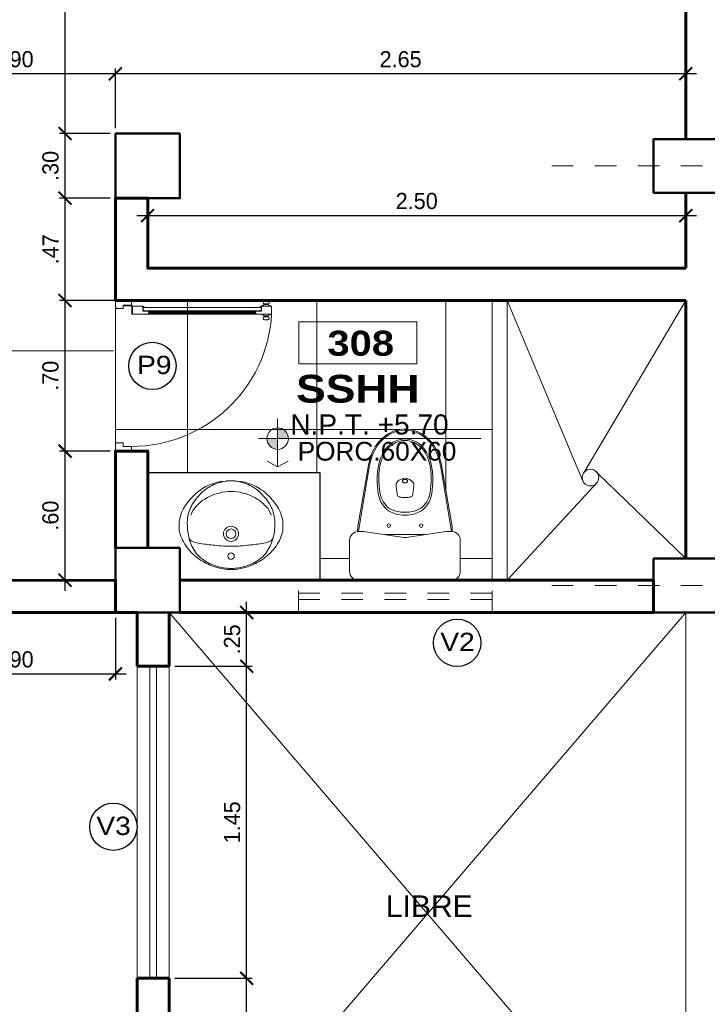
# Model space of a CAD drawing. Header units: metres. Extents: x -13 to 533, y -25 to 219.
# Tile 54 of 99: x 49.79 to 52.99, y 10.73 to 15.3. Entities that reach past the tile are written whole.
import ezdxf
from ezdxf.enums import TextEntityAlignment as Align

# ---------------------------------------------------------------- set-up
doc = ezdxf.new("R2010")
doc.units = ezdxf.units.M
for name, pattern in [('ACAD_ISO03W100', [30, 12, -18]), ('DASHDOT', [1, 0.5, -0.25, 0, -0.25]), ('DASHED2', [0.375, 0.25, -0.125]), ('HIDDEN', [0.375, 0.25, -0.125])]:
    doc.linetypes.add(name, pattern=pattern)
for name, color, linetype, lineweight in [('COLUMNAS', 5, 'Continuous', 80), ('COTAS', 4, 'Continuous', 13), ('EJES', 251, 'Continuous', 20), ('NPT', 255, 'Continuous', 13), ('Pluma 0.2', 252, 'Continuous', 20), ('PLUMA 0.3', 251, 'Continuous', 30), ('PLUMA 0.8', 1, 'Continuous', 60), ('Proyecciones', 252, 'DASHED2', 13), ('SANITARIOS', 54, 'Continuous', 18), ('TEXTO', 14, 'Continuous', 40), ('Textos', 7, 'Continuous', 0), ('VANOS', 254, 'Continuous', 20)]:
    doc.layers.add(name, color=color, linetype=linetype, lineweight=lineweight)
doc.layers.add('PLUMA 0.05', color=7, linetype='Continuous', lineweight=5, true_color=0x9c9c9c)
doc.layers.add('TEXTURAS', color=7, linetype='Continuous', lineweight=5, true_color=0x8a8a8a)
doc.styles.add('ARIAL BLACK', font='txt', dxfattribs={"height": 0.1})
doc.styles.add('STYLE1', font='arial.ttf', dxfattribs={"height": 0.3})
doc.styles.add('TEXTOCENT', font='GOTHIC.TTF')
doc.styles.add('TXTSHX', font='arial.ttf', dxfattribs={"height": 0.1})
doc.dimstyles.new('PLANTA50', dxfattribs={"dimscale": 0.5, "dimtxt": 0.2, "dimasz": 0.15, "dimexe": 0.1, "dimexo": 0.1, "dimgap": 0.1, "dimtad": 2, "dimzin": 7, "dimdsep": 46, "dimtxsty": 'TEXTOCENT', "dimblk": 'ARCHTICK', "dimcen": 0.2, "dimdle": 0.1, "dimclrd": 8, "dimclre": 8, "dimclrt": 256, "dimaunit": 1, "dimadec": 0, "dimazin": 0, "dimtfac": 1, "dimtix": 1, "dimtmove": 2, "dimatfit": 3, "dimldrblk": 'ARCHTICK', "dimfxl": 1, "dimtolj": 1, "dimtzin": 0, "dimarcsym": 0})

# ---------------------------------------------------------------- blocks, each defined once
blk = doc.blocks.new('A$C66326E21')
for centre, radius in [((0.241, 0.35), 0.015), ((0.241, 0.246), 0.035), ((0.241, 0.246), 0.0225)]:
    blk.add_circle(centre, radius)
for centre, radius, start, end in [((0.2444, 0.167), 0.2451, 90.7986, 107.628), ((0.2376, 0.167), 0.2451, 72.372, 89.2014), ((0.2724, 0.1183), 0.3041, 123.9103, 138.5833), ((0.2318, 0.2021), 0.2037, 116.7862, 136.849), ((0.2572, 0.1128), 0.3006, 106.8214, 120.9058), ((0.2579, 0.113), 0.2954, 99.9925, 113.5157), ((0.2497, 0.1101), 0.297, 91.669, 98.331), ((0.2323, 0.1101), 0.297, 81.669, 88.331), ((0.2241, 0.113), 0.2954, 66.4843, 80.0075), ((0.2248, 0.1128), 0.3006, 59.0942, 73.1786), ((0.2502, 0.2021), 0.2037, 43.151, 63.2138), ((0.2096, 0.1183), 0.3041, 41.4167, 56.0897), ((0.2437, 0.2141), 0.2049, 141.5769, 161.5925), ((0.2383, 0.2141), 0.2049, 18.4075, 38.4231), ((0.1993, 0.1868), 0.2039, 139.4152, 162.642), ((0.2801, 0.2056), 0.2422, 162.407, 179.1897), ((0.0736, 0.2542), 0.03, 111.7839, 166.7564), ((0.1193, 0.1398), 0.1532, 97.9638, 111.7839), ((0.3126, -1.2417), 1.5482, 95.4652, 97.9638), ((0.2389, -0.3148), 0.6186, 92.9716, 96.8438), ((0.2141, 0.6274), 0.3245, 268.7043, 274.7481), ((0.2679, 0.6274), 0.3245, 265.2519, 271.2957), ((0.2431, -0.3148), 0.6186, 83.1562, 87.0284), ((0.1694, -1.2417), 1.5482, 82.0362, 84.5348), ((0.3627, 0.1398), 0.1532, 68.2161, 82.0362), ((0.4084, 0.2542), 0.03, 13.2436, 68.2161), ((0.2019, 0.2056), 0.2422, 0.8103, 17.593), ((0.2827, 0.1868), 0.2039, 17.358, 40.5848), ((0.1066, 0.2158), 0.1068, 162.642, 183.6576), ((0.3754, 0.2158), 0.1068, 356.3424, 17.358), ((0.1344, 0.2029), 0.1345, 177.3925, 195.3301), ((0.2131, 0.1967), 0.1755, 175.9697, 187.6164), ((0.2689, 0.1967), 0.1755, 352.3836, 4.0303), ((0.3476, 0.2029), 0.1345, 344.6699, 2.6075), ((0.1814, 0.2158), 0.1833, 195.3301, 221.2175), ((0.2151, 0.1969), 0.1776, 187.6164, 210.8024), ((0.1415, 0.1832), 0.0902, 195.555, 227.7101), ((0.3405, 0.1832), 0.0902, 312.2899, 344.445), ((0.2669, 0.1969), 0.1776, 329.1976, 352.3836), ((0.3006, 0.2158), 0.1833, 318.7825, 344.6699), ((0.2479, 0.2537), 0.2587, 217.8305, 235.1979), ((0.3149, 0.271), 0.3015, 213.186, 226.814), ((0.21, 0.2332), 0.1741, 222.0906, 243.055), ((0.272, 0.2332), 0.1741, 296.945, 317.9094), ((0.1671, 0.271), 0.3015, 313.186, 326.814), ((0.2341, 0.2537), 0.2587, 304.8021, 322.1695), ((0.2459, 0.206), 0.2069, 228.423, 248.4383), ((0.231, 0.254), 0.2024, 240.4039, 257.0248), ((0.2353, 0.2098), 0.1609, 252.0048, 272.03), ((0.2467, 0.2098), 0.1609, 267.97, 287.9952), ((0.251, 0.254), 0.2024, 282.9752, 299.5961), ((0.2361, 0.206), 0.2069, 291.5617, 311.577), ((0.2255, 0.2164), 0.2153, 234.441, 254.5665), ((0.241, 0.3042), 0.3042, 256.1489, 270.0051), ((0.2438, 0.2085), 0.2085, 249.2189, 269.2227), ((0.2382, 0.2085), 0.2085, 270.7773, 290.7811), ((0.241, 0.3042), 0.3042, 269.9949, 283.8511), ((0.2565, 0.2164), 0.2153, 285.4335, 305.559)]:
    blk.add_arc(centre, radius, start, end)
blk = doc.blocks.new('A$C1DB9681C')
for p, q in [((0.0854, 0.5259), (0.0393, 0.2588)), ((0.0407, 0.2256), (0.0911, 0.5242)), ((0.4734, 0.2256), (0.423, 0.5242)), ((0.4288, 0.5259), (0.4749, 0.2588)), ((0.2208, 0.399), (0.2156, 0.4366)), ((0.2934, 0.399), (0.2985, 0.4366)), ((0, 0.04), (0, 0.1856)), ((0.065, 0.2256), (0.04, 0.2256)), ((0.065, 0.2256), (0.2513, 0.1983)), ((0.1614, 0.2115), (0.2571, 0.2115)), ((0.3529, 0.2115), (0.2571, 0.2115)), ((0.2629, 0.1983), (0.4493, 0.2256)), ((0.4743, 0.2256), (0.4493, 0.2256)), ((0.5143, 0.04), (0.5143, 0.1856)), ((0.4743, 0), (0.04, 0))]:
    blk.add_line(p, q)
blk.add_lwpolyline([(0.2451, 0.4605, 0.139005), (0.2459, 0.4576, 0.107089), (0.2486, 0.4548, 0.080212), (0.2523, 0.4531, 0.06796), (0.2571, 0.4524, 0.06796), (0.2618, 0.4531, 0.080212), (0.2656, 0.4548, 0.107089), (0.2682, 0.4576, 0.139005), (0.2691, 0.4605, 0.139005), (0.2682, 0.4634, 0.107089), (0.2656, 0.4662, 0.080212), (0.2618, 0.4679, 0.06796), (0.2571, 0.4685, 0.06796), (0.2523, 0.4679, 0.080212), (0.2486, 0.4662, 0.107089), (0.2459, 0.4634, 0.139005)], format="xyb", close=True)
for centre in [(0.1821, 0.2535), (0.3321, 0.2535)]:
    blk.add_circle(centre, 0.008)
for centre, radius, start, end in [((0.2634, 0.5388), 0.1648, 92.1936, 132.4727), ((0.2633, 0.5383), 0.1593, 92.2523, 132.8254), ((0.2508, 0.5388), 0.1648, 47.5273, 87.8064), ((0.2508, 0.5383), 0.1593, 47.1746, 87.7477), ((0.2938, 0.511), 0.2058, 133.507, 163.073), ((0.2935, 0.5113), 0.1997, 133.8873, 163.4946), ((0.2629, 0.5349), 0.1217, 92.76, 135.8858), ((0.2628, 0.5342), 0.1154, 92.8715, 136.5577), ((0.2512, 0.5349), 0.1217, 44.1142, 87.24), ((0.2513, 0.5342), 0.1154, 43.4423, 87.1285), ((0.2207, 0.5113), 0.1997, 16.5054, 46.1127), ((0.2204, 0.511), 0.2058, 16.927, 46.493), ((0.2907, 0.5129), 0.157, 137.1692, 167.2746), ((0.2901, 0.5132), 0.1497, 137.8845, 168.1333), ((0.224, 0.5132), 0.1497, 11.8667, 42.1155), ((0.2234, 0.5129), 0.157, 12.7254, 42.8308), ((0.3769, 0.4756), 0.2959, 161.1915, 170.2071), ((0.3794, 0.4756), 0.2923, 161.5678, 170.4152), ((0.1348, 0.4756), 0.2923, 9.5848, 18.4322), ((0.1372, 0.4756), 0.2959, 9.7929, 18.8085), ((0.4073, 0.4752), 0.2793, 165.0071, 179.3331), ((0.4158, 0.4751), 0.2808, 165.8067, 179.3181), ((0.0983, 0.4751), 0.2808, 0.6819, 14.1933), ((0.1068, 0.4752), 0.2793, 0.6669, 14.9929), ((0.5563, 0.4679), 0.4284, 178.5821, 188.2413), ((0.622, 0.4812), 0.487, 180.3239, 188.295), ((0.2571, 0.4278), 0.0456, 90, 143.8168), ((0.2571, 0.4278), 0.0456, 36.1832, 90), ((-0.1079, 0.4812), 0.487, 351.705, 359.6761), ((-0.0422, 0.4679), 0.4284, 351.7587, 1.4179), ((0.2404, 0.44), 0.025, 143.8168, 187.7652), ((0.2737, 0.44), 0.025, 352.2348, 36.1832), ((0.2635, 0.4242), 0.1323, 187.705, 225.6982), ((0.262, 0.4275), 0.1229, 187.7071, 225.993), ((0.2356, 0.4011), 0.015, 187.7652, 256.2304), ((0.2571, 0.4886), 0.1051, 256.2304, 270), ((0.2571, 0.4886), 0.1051, 270, 283.7696), ((0.2785, 0.4011), 0.015, 283.7696, 352.2348), ((0.2522, 0.4275), 0.1229, 314.007, 352.2929), ((0.2507, 0.4242), 0.1323, 314.3018, 352.295), ((0.2512, 0.4342), 0.1319, 232.554, 272.5334), ((0.2538, 0.4535), 0.1381, 235.9958, 271.3648), ((0.2604, 0.4535), 0.1381, 268.6352, 304.0042), ((0.2629, 0.4342), 0.1319, 267.4666, 307.446), ((0.1871, 0.2332), 0.15, 170.2071, 182.966), ((0.3271, 0.2332), 0.15, 357.0389, 9.7929), ((0.04, 0.1856), 0.04, 90, 180), ((0.2571, 0.2379), 0.04, 261.6776, 278.3142), ((0.4743, 0.1856), 0.04, 0, 90), ((0.04, 0.04), 0.04, 180, 270), ((0.4743, 0.04), 0.04, 270, 0)]:
    blk.add_arc(centre, radius, start, end)
blk = doc.blocks.new('A$C387263C3')
at = {"layer": 'PLUMA 0.05', "lineweight": 9}
blk.add_arc((0.0378, 0.108), 0.9309, 0, 86.67443, dxfattribs=at)
at = {"layer": 'Pluma 0.2', "lineweight": 9}
for p, q in [((0.0005, 0.997), (0.0005, 1.0044)), ((0.0005, 1.0044), (0.0035, 1.0044)), ((0.0005, 0.997), (0.0005, 1.0044)), ((0.0005, 1.0044), (0.0035, 1.0044)), ((0.0035, 0.997), (0.0005, 0.997)), ((0.0035, 0.997), (0.0005, 0.997)), ((0.0035, 0.9893), (0.0035, 1.0121)), ((0.0035, 0.9893), (0.0035, 1.0121)), ((0.0035, 1.0044), (0.0035, 0.997)), ((0.0035, 1.0044), (0.0035, 0.997)), ((0.0216, 1.018), (0.0123, 1.0203)), ((0.0216, 1.018), (0.0123, 1.0203)), ((0.0216, 0.9835), (0.0123, 0.9812)), ((0.0216, 0.9835), (0.0123, 0.9812)), ((0.0216, 0.9835), (0.0216, 1.018)), ((0.0216, 0.9835), (0.0216, 1.018)), ((0.0216, 1.0109), (0.0277, 1.0109)), ((0.0216, 1.0109), (0.0277, 1.0109)), ((0.0216, 0.9906), (0.0277, 0.9906)), ((0.0216, 0.9906), (0.0277, 0.9906)), ((0.0277, 0.9906), (0.0277, 1.0109)), ((0.0277, 0.9906), (0.0277, 1.0109)), ((0.0334, 1.027), (0.0378, 1.027)), ((0.0334, 1.027), (0.0378, 1.027)), ((0.0918, 1.0373), (0.0378, 1.0373)), ((0.0378, 1.0373), (0.0918, 1.0373)), ((0.0378, 0.9705), (0.0378, 1.0373)), ((0.0918, 1.0373), (0.0378, 1.0373)), ((0.0378, 1.0373), (0.0918, 1.0373)), ((0.0378, 0.9705), (0.0378, 1.0373)), ((0.0918, 0.9362), (0.0918, 1.0373)), ((0.0918, 0.9362), (0.0918, 1.0373)), ((0.0962, 1.027), (0.0918, 1.027)), ((0.0962, 1.027), (0.0918, 1.027)), ((0.108, 1.0109), (0.1019, 1.0109)), ((0.1019, 0.9906), (0.1019, 1.0109)), ((0.108, 1.0109), (0.1019, 1.0109)), ((0.1019, 0.9906), (0.1019, 1.0109)), ((0.108, 0.9906), (0.1019, 0.9906)), ((0.108, 0.9906), (0.1019, 0.9906)), ((0.108, 1.018), (0.1192, 1.0203)), ((0.108, 1.018), (0.1192, 1.0203)), ((0.108, 0.9835), (0.108, 1.018)), ((0.108, 0.9835), (0.108, 1.018)), ((0.108, 0.9835), (0.1192, 0.9812)), ((0.108, 0.9835), (0.1192, 0.9812)), ((0.128, 0.9893), (0.128, 1.0121)), ((0.128, 0.9893), (0.128, 1.0121)), ((0.0334, 0.9744), (0.0378, 0.9744)), ((0.0334, 0.9744), (0.0378, 0.9744)), ((0.0706, 0.9705), (0.0378, 0.9705)), ((0.0706, 0.9705), (0.0378, 0.9705)), ((0.0447, 0.9683), (0.0378, 0.9683)), ((0.0447, 0.9683), (0.0378, 0.9683)), ((0.0447, 0.9614), (0.0447, 0.9683)), ((0.0447, 0.9614), (0.0447, 0.9683)), ((0.0468, 0.9683), (0.0684, 0.9683)), ((0.0684, 0.9683), (0.0468, 0.9683)), ((0.0468, 0.5394), (0.0468, 0.9683)), ((0.0468, 0.514), (0.0468, 0.9683)), ((0.0468, 0.9683), (0.0684, 0.9683)), ((0.0684, 0.9683), (0.0468, 0.9683)), ((0.0468, 0.5394), (0.0468, 0.9683)), ((0.0468, 0.514), (0.0468, 0.9683)), ((0.0684, 0.9293), (0.0676, 0.9285)), ((0.0684, 0.9293), (0.0676, 0.9285)), ((0.0684, 0.9276), (0.0676, 0.9285)), ((0.0684, 0.9276), (0.0676, 0.9285)), ((0.0684, 0.9293), (0.0684, 0.9683)), ((0.0684, 0.9293), (0.0684, 0.9683)), ((0.0684, 0.5394), (0.0684, 0.9276)), ((0.0684, 0.514), (0.0684, 0.9276)), ((0.0684, 0.5394), (0.0684, 0.9276)), ((0.0684, 0.514), (0.0684, 0.9276)), ((0.0706, 0.9293), (0.0706, 0.9705)), ((0.0706, 0.9293), (0.0706, 0.9705)), ((0.0849, 0.9293), (0.0706, 0.9293)), ((0.0849, 0.9293), (0.0706, 0.9293)), ((0.0754, 0.2225), (0.0754, 0.9293)), ((0.0754, 0.2225), (0.0754, 0.9293)), ((0.0818, 0.2225), (0.0818, 0.9293)), ((0.0818, 0.2225), (0.0818, 0.9293)), ((0.0849, 0.9293), (0.0918, 0.9362)), ((0.0849, 0.9293), (0.0918, 0.9362)), ((0.0882, 0.2193), (0.0882, 0.9325)), ((0.0882, 0.2193), (0.0882, 0.9325)), ((0.09, 0.2174), (0.09, 0.9344)), ((0.09, 0.2174), (0.09, 0.9344)), ((0.0962, 0.9744), (0.0918, 0.9744)), ((0.0962, 0.9744), (0.0918, 0.9744)), ((0.0918, 0.2156), (0.0918, 0.9362)), ((0.0918, 0.2156), (0.0918, 0.9362)), ((0.0468, 0.5394), (0.0468, 0.1835)), ((0.0468, 0.5394), (0.0468, 0.1835)), ((0.0684, 0.5394), (0.0684, 0.2242)), ((0.0684, 0.5394), (0.0684, 0.2242)), ((0.0468, 0.514), (0.0468, 0.1835)), ((0.0468, 0.514), (0.0468, 0.1835)), ((0.0684, 0.514), (0.0684, 0.2242)), ((0.0684, 0.514), (0.0684, 0.2242)), ((0.0684, 0.2242), (0.0676, 0.2233)), ((0.0684, 0.2242), (0.0676, 0.2233)), ((0.0684, 0.2225), (0.0676, 0.2233)), ((0.0684, 0.2225), (0.0676, 0.2233)), ((0.0684, 0.2225), (0.0684, 0.1835)), ((0.0684, 0.2225), (0.0684, 0.1835)), ((0.0706, 0.2225), (0.0706, 0.1813)), ((0.0849, 0.2225), (0.0706, 0.2225)), ((0.0706, 0.2225), (0.0706, 0.1813)), ((0.0849, 0.2225), (0.0706, 0.2225)), ((0.0849, 0.2225), (0.0918, 0.2156)), ((0.0849, 0.2225), (0.0918, 0.2156)), ((0.0918, 0.2156), (0.0918, 0.1145)), ((0.0918, 0.2156), (0.0918, 0.1145)), ((0.0447, 0.1835), (0.0378, 0.1835)), ((0.0447, 0.1835), (0.0378, 0.1835)), ((0.0378, 0.1813), (0.0378, 0.1145)), ((0.0706, 0.1813), (0.0378, 0.1813)), ((0.0378, 0.1813), (0.0378, 0.1145)), ((0.0706, 0.1813), (0.0378, 0.1813)), ((0.0447, 0.1904), (0.0447, 0.1835)), ((0.0447, 0.1904), (0.0447, 0.1835)), ((0.0468, 0.1835), (0.0684, 0.1835)), ((0.0684, 0.1835), (0.0468, 0.1835)), ((0.0468, 0.1835), (0.0684, 0.1835)), ((0.0684, 0.1835), (0.0468, 0.1835)), ((0, 0), (0, 0.108)), ((0, 0.108), (0.0313, 0.108)), ((0, 0), (0, 0.108)), ((0, 0.108), (0.0313, 0.108)), ((0.0313, 0.0518), (0.0313, 0.108)), ((0.0313, 0.0518), (0.0313, 0.108)), ((0.0335, 0.054), (0.0335, 0.108)), ((0.0335, 0.108), (0.0356, 0.108)), ((0.0335, 0.054), (0.0335, 0.108)), ((0.0335, 0.108), (0.0356, 0.108)), ((0.0356, 0.054), (0.0356, 0.108)), ((0.0356, 0.054), (0.0356, 0.108)), ((0.0918, 0.1145), (0.0378, 0.1145)), ((0.0378, 0.1145), (0.0918, 0.1145)), ((0.0918, 0.1145), (0.0378, 0.1145)), ((0.0378, 0.1145), (0.0918, 0.1145)), ((0.0378, 0.1102), (0.0378, 0.1123)), ((0.0918, 0.1123), (0.0378, 0.1123)), ((0.0378, 0.1102), (0.0378, 0.1123)), ((0.0918, 0.1123), (0.0378, 0.1123)), ((0.0378, 0.1102), (0.0918, 0.1102)), ((0.0378, 0.1102), (0.0918, 0.1102)), ((0.0918, 0.1123), (0.0918, 0.1102)), ((0.0918, 0.1123), (0.0918, 0.1102)), ((0.9687, 0.0518), (0.9687, 0.108)), ((1, 0.108), (0.9687, 0.108)), ((0.9687, 0.0518), (0.9687, 0.108)), ((1, 0.108), (0.9687, 0.108)), ((1, 0), (1, 0.108)), ((1, 0), (1, 0.108)), ((0, 0), (0.0471, 0)), ((0, 0), (0.0471, 0)), ((0.0313, 0.0518), (0.054, 0.0518)), ((0.0313, 0.0518), (0.054, 0.0518)), ((0.0356, 0.054), (0.0335, 0.054)), ((0.0356, 0.054), (0.0335, 0.054)), ((0.0471, 0), (0.054, 0.0069)), ((0.0471, 0), (0.054, 0.0069)), ((0.054, 0.0069), (0.054, 0.0518)), ((0.054, 0.0069), (0.054, 0.0518)), ((0.9687, 0.0518), (0.946, 0.0518)), ((0.946, 0.0069), (0.946, 0.0518)), ((0.9687, 0.0518), (0.946, 0.0518)), ((0.946, 0.0069), (0.946, 0.0518)), ((0.9529, 0), (0.946, 0.0069)), ((0.9529, 0), (0.946, 0.0069)), ((1, 0), (0.9529, 0)), ((1, 0), (0.9529, 0))]:
    blk.add_line(p, q, dxfattribs=at)
for centre, major_axis, ratio, start_param, end_param in [((0.0116, 1.0121), (0.00575, 0.00575), 1, 0.703792, 2.356194), ((0.0116, 1.0121), (0.00575, 0.00575), 1, 0.703792, 2.356194), ((0.0116, 0.9893), (0.00575, -0.00575), 1, 3.926991, 5.579394), ((0.0116, 0.9893), (0.00575, -0.00575), 1, 3.926991, 5.579394), ((0.0078, 1.0271), (0.0182, 0.0182), 1, -1.468973, -0.787147), ((0.0078, 1.0271), (0.0182, 0.0182), 1, -1.468973, -0.787147), ((0.0078, 0.9744), (0.0182, -0.0182), 1, 0.787147, 1.468973), ((0.0078, 0.9744), (0.0182, -0.0182), 1, 0.787147, 1.468973), ((0.1218, 1.0271), (0.0182, -0.0182), 1, 3.92874, 4.610566), ((0.1218, 1.0271), (0.0182, -0.0182), 1, 3.92874, 4.610566), ((0.1218, 0.9744), (0.0182, 0.0182), 1, 1.672619, 2.354445), ((0.1218, 0.9744), (0.0182, 0.0182), 1, 1.672619, 2.354445), ((0.1198, 1.0121), (0.00575, 0.00575), 1, -0.785398, 0.867005), ((0.1198, 1.0121), (0.00575, 0.00575), 1, -0.785398, 0.867005), ((0.1198, 0.9893), (0.00575, -0.00575), 1, 5.41618, 7.068584), ((0.1198, 0.9893), (0.00575, -0.00575), 1, 5.41618, 7.068584), ((0.0447, 0.9683), (0.00485, -0.00485), 1, 3.926991, 5.497787), ((0.0447, 0.9683), (0.00485, -0.00485), 1, 3.926991, 5.497787), ((0.0447, 0.1835), (0.00485, 0.00485), 1, 0.785398, 2.356194), ((0.0447, 0.1835), (0.00485, 0.00485), 1, 0.785398, 2.356194), ((0.0356, 0.1102), (0.00153, 0.00153), 0.999998, 2.531896, 8.815081), ((0.0356, 0.1102), (0.00153, 0.00153), 0.999998, 2.531896, 8.815081)]:
    blk.add_ellipse(centre, major_axis=major_axis, ratio=ratio, start_param=start_param, end_param=end_param, dxfattribs=at)
blk = doc.blocks.new('A$C7ABB6997')
at = {"layer": 'EJES', "color": 250, "linetype": 'DASHDOT', "ltscale": 0.01}
blk.add_line((0.22, 0.6), (0.22, 2.75), dxfattribs=at)
at = {"layer": 'EJES', "color": 250, "lineweight": 40}
blk.add_circle((0.22, 2.97), 0.22, dxfattribs=at)
blk = doc.blocks.new('rtyjety')
at = {"layer": 'NPT', "lineweight": 20, "extrusion": (-1.47885e-11, -2.65303e-07, 1)}
h = blk.add_hatch(color=256, dxfattribs=at)
h.paths.add_polyline_path([(-24.4202, -23.5312), (-24.4202, -23.6249), (-24.3264, -23.6249, 0.414214)])
h.paths.add_polyline_path([(-24.4202, -23.6249), (-24.5139, -23.6249, 0.414214), (-24.4202, -23.7187)])
at = {"layer": 'NPT', "lineweight": 20, "extrusion": (-1.2658e-11, -2.65304e-07, 1)}
for p, q in [((-24.4202, -23.4537, 0), (-24.4202, -23.8712, 0)), ((-24.5882, -23.6249, 0), (-22.6454, -23.6249, 0)), ((-24.4202, -23.8712, 0), (-24.5106, -23.8231, 0)), ((-24.4202, -23.8712, 0), (-24.3297, -23.8231, 0))]:
    blk.add_line(p, q, dxfattribs=at)
blk.add_circle((-24.4202, -23.6249, 0), 0.0938, dxfattribs=at)
blk = doc.blocks.new('NOMBRES AMBIENTES DIFER 1')
at = {"layer": 'Textos', "color": 8}
blk.add_lwpolyline([(0.243, 1.342), (1.6, 1.342), (1.6, 0.858), (0.243, 0.858)], close=True, dxfattribs=at)
at = {"layer": 'NPT', "extrusion": (1.2658e-11, 2.65304e-07, 1), "xscale": 1.318472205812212, "yscale": 1.318472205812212, "zscale": 1.318472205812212, "rotation": 359.9999999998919}
blk.add_blockref('rtyjety', (32.197, 31.148, 0), dxfattribs=at)
at = {"layer": 'Textos', "color": 30, "style": 'STYLE1'}
blk.add_text('N.P.T.', height=0.2307, rotation=360, dxfattribs=at).set_placement((0.145, 0.046))
at = {"layer": 'Textos', "color": 8, "style": 'ARIAL BLACK'}
blk.add_attdef('B-300', text='', height=0.287, rotation=360, dxfattribs=at).set_placement((0.954, 0.951), align=Align.CENTER)
at = {"layer": 'Textos', "style": 'ARIAL BLACK'}
blk.add_attdef('NOMBRE', text='', height=0.319, rotation=360, dxfattribs=at).set_placement((1.012, 0.413), align=Align.CENTER)
at = {"layer": 'Textos', "color": 30, "style": 'STYLE1'}
blk.add_attdef('0.00', (1.149, 0.046), '', height=0.231, rotation=360, dxfattribs=at)
at = {"layer": 'Textos', "color": 35, "style": 'STYLE1'}
for tag, p in [('PISO:', (0.186, -0.468)), ('SERIE', (0.161, -0.763)), ('COLOR', (0.119, -1.093))]:
    blk.add_attdef(tag, p, '', height=0.215, rotation=360, dxfattribs=at)
blk = doc.blocks.new('nivel')
at = {"layer": 'NPT', "ltscale": 2}
h = blk.add_hatch(color=256, dxfattribs=at)
h.paths.add_polyline_path([(0, 0.0392, 0.413106), (-0.0394, 0), (0, 0)])
h.paths.add_polyline_path([(0.0394, -0.0001, 0.000946), (0.0394, 0), (0, 0), (0, -0.0395, 0.414214)])
for points in [[(0, 0.088), (0, -0.088)], [(-0.0872, 0), (0.6377, 0)]]:
    blk.add_lwpolyline(points, dxfattribs=at)
blk.add_circle((0, -0.0001), 0.0394, dxfattribs=at)
blk = doc.blocks.new('_ARCHTICK')
at = {"color": 0, "linetype": 'ByBlock', "const_width": 0.15}
blk.add_lwpolyline([(-0.5, -0.5), (0.5, 0.5)], dxfattribs=at)
blk = doc.blocks.new('*D533')
at = {"layer": 'COTAS', "color": 251, "linetype": 'Continuous', "lineweight": -2, "transparency": 16777216}
for p, q in [((50.8465, 9.7), (50.8465, 10.9)), ((50.5121, 10.85), (50.8715, 10.85)), ((50.5615, 9.75), (50.8715, 9.75))]:
    blk.add_line(p, q, dxfattribs=at)
at = {"layer": 'Defpoints', "color": 0, "linetype": 'Continuous', "lineweight": 5, "transparency": 16777216}
for p in [(50.4871, 10.85), (50.8465, 10.85), (50.5365, 9.75)]:
    blk.add_point(p, dxfattribs=at)
at = {"layer": 'COTAS', "color": 251, "linetype": 'Continuous', "lineweight": -2, "transparency": 16777216, "xscale": 0.06, "yscale": 0.06, "zscale": 0.06}
for p, rotation in [((50.8465, 10.85), 90), ((50.8465, 9.75), 270)]:
    blk.add_blockref('_ARCHTICK', p, dxfattribs=dict(at, rotation=rotation))
at = {"layer": 'COTAS', "color": 2, "linetype": 'Continuous', "lineweight": 5, "transparency": 16777216, "insert": (50.779, 10.3), "char_height": 0.075, "attachment_point": 5, "rotation": 90}
blk.add_mtext('\\A1;1.10', dxfattribs=at)
blk = doc.blocks.new('*D534')
at = {"layer": 'COTAS', "color": 251, "linetype": 'Continuous', "lineweight": -2, "transparency": 16777216}
for p, q in [((50.8465, 10.8), (50.8465, 12.35)), ((50.5121, 12.3), (50.8715, 12.3)), ((50.5121, 10.85), (50.8715, 10.85))]:
    blk.add_line(p, q, dxfattribs=at)
at = {"layer": 'Defpoints', "color": 0, "linetype": 'Continuous', "lineweight": 5, "transparency": 16777216}
for p in [(50.4871, 12.3), (50.8465, 12.3), (50.4871, 10.85)]:
    blk.add_point(p, dxfattribs=at)
at = {"layer": 'COTAS', "color": 251, "linetype": 'Continuous', "lineweight": -2, "transparency": 16777216, "xscale": 0.06, "yscale": 0.06, "zscale": 0.06}
for p, rotation in [((50.8465, 12.3), 90), ((50.8465, 10.85), 270)]:
    blk.add_blockref('_ARCHTICK', p, dxfattribs=dict(at, rotation=rotation))
at = {"layer": 'COTAS', "color": 2, "linetype": 'Continuous', "lineweight": 5, "transparency": 16777216, "insert": (50.779, 11.575), "char_height": 0.075, "attachment_point": 5, "rotation": 90}
blk.add_mtext('\\A1;1.45', dxfattribs=at)
blk = doc.blocks.new('*D535')
at = {"layer": 'COTAS', "color": 251, "linetype": 'Continuous', "lineweight": -2, "transparency": 16777216}
for p, q in [((50.8465, 12.25), (50.8465, 12.6)), ((50.5615, 12.55), (50.8715, 12.55)), ((50.5121, 12.3), (50.8715, 12.3))]:
    blk.add_line(p, q, dxfattribs=at)
at = {"layer": 'Defpoints', "color": 0, "linetype": 'Continuous', "lineweight": 5, "transparency": 16777216}
for p in [(50.5365, 12.55), (50.8465, 12.55), (50.4871, 12.3)]:
    blk.add_point(p, dxfattribs=at)
at = {"layer": 'COTAS', "color": 251, "linetype": 'Continuous', "lineweight": -2, "transparency": 16777216, "xscale": 0.06, "yscale": 0.06, "zscale": 0.06}
for p, rotation in [((50.8465, 12.55), 90), ((50.8465, 12.3), 270)]:
    blk.add_blockref('_ARCHTICK', p, dxfattribs=dict(at, rotation=rotation))
at = {"layer": 'COTAS', "color": 2, "linetype": 'Continuous', "lineweight": 5, "transparency": 16777216, "insert": (50.779, 12.425), "char_height": 0.075, "attachment_point": 5, "rotation": 90}
blk.add_mtext('\\A1;.25', dxfattribs=at)
blk = doc.blocks.new('*D536')
at = {"layer": 'COTAS', "color": 251, "linetype": 'Continuous', "lineweight": -2, "transparency": 16777216}
for p, q in [((50.0025, 12.65), (50.0025, 13.35)), ((50.2115, 13.3), (49.9775, 13.3)), ((50.2115, 12.7), (49.9775, 12.7))]:
    blk.add_line(p, q, dxfattribs=at)
at = {"layer": 'Defpoints', "color": 0, "linetype": 'Continuous', "lineweight": 5, "transparency": 16777216}
for p in [(50.0025, 13.3), (50.2365, 13.3), (50.2365, 12.7)]:
    blk.add_point(p, dxfattribs=at)
at = {"layer": 'COTAS', "color": 251, "linetype": 'Continuous', "lineweight": -2, "transparency": 16777216, "xscale": 0.06, "yscale": 0.06, "zscale": 0.06}
for p, rotation in [((50.0025, 13.3), 90), ((50.0025, 12.7), 270)]:
    blk.add_blockref('_ARCHTICK', p, dxfattribs=dict(at, rotation=rotation))
at = {"layer": 'COTAS', "color": 2, "linetype": 'Continuous', "lineweight": 5, "transparency": 16777216, "insert": (49.935, 13), "char_height": 0.075, "attachment_point": 5, "rotation": 90}
blk.add_mtext('\\A1;.60', dxfattribs=at)
blk = doc.blocks.new('*D537')
at = {"layer": 'COTAS', "color": 251, "linetype": 'Continuous', "lineweight": -2, "transparency": 16777216}
for p, q in [((50.0025, 13.25), (50.0025, 14.05)), ((50.2493, 14), (49.9775, 14)), ((50.2115, 13.3), (49.9775, 13.3))]:
    blk.add_line(p, q, dxfattribs=at)
at = {"layer": 'Defpoints', "color": 0, "linetype": 'Continuous', "lineweight": 5, "transparency": 16777216}
for p in [(50.0025, 14), (50.2743, 14), (50.2365, 13.3)]:
    blk.add_point(p, dxfattribs=at)
at = {"layer": 'COTAS', "color": 251, "linetype": 'Continuous', "lineweight": -2, "transparency": 16777216, "xscale": 0.06, "yscale": 0.06, "zscale": 0.06}
for p, rotation in [((50.0025, 14), 90), ((50.0025, 13.3), 270)]:
    blk.add_blockref('_ARCHTICK', p, dxfattribs=dict(at, rotation=rotation))
at = {"layer": 'COTAS', "color": 2, "linetype": 'Continuous', "lineweight": 5, "transparency": 16777216, "insert": (49.935, 13.65), "char_height": 0.075, "attachment_point": 5, "rotation": 90}
blk.add_mtext('\\A1;.70', dxfattribs=at)
blk = doc.blocks.new('*D538')
at = {"layer": 'COTAS', "color": 251, "linetype": 'Continuous', "lineweight": -2, "transparency": 16777216}
for p, q in [((50.0025, 13.95), (50.0025, 14.525)), ((50.2115, 14.475), (49.9775, 14.475)), ((50.2493, 14), (49.9775, 14))]:
    blk.add_line(p, q, dxfattribs=at)
at = {"layer": 'Defpoints', "color": 0, "linetype": 'Continuous', "lineweight": 5, "transparency": 16777216}
for p in [(50.0025, 14.475), (50.2365, 14.475), (50.2743, 14)]:
    blk.add_point(p, dxfattribs=at)
at = {"layer": 'COTAS', "color": 251, "linetype": 'Continuous', "lineweight": -2, "transparency": 16777216, "xscale": 0.06, "yscale": 0.06, "zscale": 0.06}
for p, rotation in [((50.0025, 14.475), 90), ((50.0025, 14), 270)]:
    blk.add_blockref('_ARCHTICK', p, dxfattribs=dict(at, rotation=rotation))
at = {"layer": 'COTAS', "color": 2, "linetype": 'Continuous', "lineweight": 5, "transparency": 16777216, "insert": (49.935, 14.2375), "char_height": 0.075, "attachment_point": 5, "rotation": 90}
blk.add_mtext('\\A1;.47', dxfattribs=at)
blk = doc.blocks.new('*D539')
at = {"layer": 'COTAS', "color": 251, "linetype": 'Continuous', "lineweight": -2, "transparency": 16777216}
for p, q in [((50.0025, 14.425), (50.0025, 14.825)), ((50.2115, 14.775), (49.9775, 14.775)), ((50.2115, 14.475), (49.9775, 14.475))]:
    blk.add_line(p, q, dxfattribs=at)
at = {"layer": 'Defpoints', "color": 0, "linetype": 'Continuous', "lineweight": 5, "transparency": 16777216}
for p in [(50.0025, 14.775), (50.2365, 14.775), (50.2365, 14.475)]:
    blk.add_point(p, dxfattribs=at)
at = {"layer": 'COTAS', "color": 251, "linetype": 'Continuous', "lineweight": -2, "transparency": 16777216, "xscale": 0.06, "yscale": 0.06, "zscale": 0.06}
for p, rotation in [((50.0025, 14.775), 90), ((50.0025, 14.475), 270)]:
    blk.add_blockref('_ARCHTICK', p, dxfattribs=dict(at, rotation=rotation))
at = {"layer": 'COTAS', "color": 2, "linetype": 'Continuous', "lineweight": 5, "transparency": 16777216, "insert": (49.935, 14.625), "char_height": 0.075, "attachment_point": 5, "rotation": 90}
blk.add_mtext('\\A1;.30', dxfattribs=at)
blk = doc.blocks.new('*D540')
at = {"layer": 'COTAS', "color": 251, "linetype": 'Continuous', "lineweight": -2, "transparency": 16777216}
for p, q in [((50.0025, 14.725), (50.0025, 16.85)), ((50.2115, 16.8), (49.9775, 16.8)), ((50.2115, 14.775), (49.9775, 14.775))]:
    blk.add_line(p, q, dxfattribs=at)
at = {"layer": 'Defpoints', "color": 0, "linetype": 'Continuous', "lineweight": 5, "transparency": 16777216}
for p in [(50.0025, 16.8), (50.2365, 16.8), (50.2365, 14.775)]:
    blk.add_point(p, dxfattribs=at)
at = {"layer": 'COTAS', "color": 251, "linetype": 'Continuous', "lineweight": -2, "transparency": 16777216, "xscale": 0.06, "yscale": 0.06, "zscale": 0.06}
for p, rotation in [((50.0025, 16.8), 90), ((50.0025, 14.775), 270)]:
    blk.add_blockref('_ARCHTICK', p, dxfattribs=dict(at, rotation=rotation))
at = {"layer": 'COTAS', "color": 2, "linetype": 'Continuous', "lineweight": 5, "transparency": 16777216, "insert": (49.935, 15.7875), "char_height": 0.075, "attachment_point": 5, "rotation": 90}
blk.add_mtext('\\A1;2.03', dxfattribs=at)
blk = doc.blocks.new('*D563')
at = {"layer": 'COTAS', "color": 251, "linetype": 'Continuous', "lineweight": -2, "transparency": 16777216}
for p, q in [((50.3865, 14.45), (50.3865, 14.3691)), ((52.8871, 14.45), (52.8871, 14.3691)), ((50.3365, 14.3941), (52.9371, 14.3941))]:
    blk.add_line(p, q, dxfattribs=at)
at = {"layer": 'Defpoints', "color": 0, "linetype": 'Continuous', "lineweight": 5, "transparency": 16777216}
for p in [(50.3865, 14.475), (52.8871, 14.475), (52.8871, 14.3941)]:
    blk.add_point(p, dxfattribs=at)
at = {"layer": 'COTAS', "color": 251, "linetype": 'Continuous', "lineweight": -2, "transparency": 16777216, "xscale": 0.06, "yscale": 0.06, "zscale": 0.06, "rotation": 180}
blk.add_blockref('_ARCHTICK', (50.3865, 14.3941), dxfattribs=at)
at = {"layer": 'COTAS', "color": 251, "linetype": 'Continuous', "lineweight": -2, "transparency": 16777216, "xscale": 0.06, "yscale": 0.06, "zscale": 0.06}
blk.add_blockref('_ARCHTICK', (52.8871, 14.3941), dxfattribs=at)
at = {"layer": 'COTAS', "color": 2, "linetype": 'Continuous', "lineweight": 5, "transparency": 16777216, "insert": (51.6368, 14.4616), "char_height": 0.075, "attachment_point": 5}
blk.add_mtext('\\A1;2.50', dxfattribs=at)
blk = doc.blocks.new('*D564')
at = {"layer": 'COTAS', "color": 251, "linetype": 'Continuous', "lineweight": -2, "transparency": 16777216}
for p, q in [((52.9371, 15.0529), (50.1865, 15.0529)), ((50.2365, 14.8), (50.2365, 15.0779)), ((52.8871, 14.775), (52.8871, 15.0779))]:
    blk.add_line(p, q, dxfattribs=at)
at = {"layer": 'Defpoints', "color": 0, "linetype": 'Continuous', "lineweight": 5, "transparency": 16777216}
for p in [(50.2365, 15.0529), (50.2365, 14.775), (52.8871, 14.75)]:
    blk.add_point(p, dxfattribs=at)
at = {"layer": 'COTAS', "color": 251, "linetype": 'Continuous', "lineweight": -2, "transparency": 16777216, "xscale": 0.06, "yscale": 0.06, "zscale": 0.06, "rotation": 180}
blk.add_blockref('_ARCHTICK', (50.2365, 15.0529), dxfattribs=at)
at = {"layer": 'COTAS', "color": 251, "linetype": 'Continuous', "lineweight": -2, "transparency": 16777216, "xscale": 0.06, "yscale": 0.06, "zscale": 0.06}
blk.add_blockref('_ARCHTICK', (52.8871, 15.0529), dxfattribs=at)
at = {"layer": 'COTAS', "color": 2, "linetype": 'Continuous', "lineweight": 5, "transparency": 16777216, "insert": (51.5618, 15.1204), "char_height": 0.075, "attachment_point": 5}
blk.add_mtext('\\A1;2.65', dxfattribs=at)
blk = doc.blocks.new('*D577')
at = {"layer": 'COTAS', "color": 251, "linetype": 'Continuous', "lineweight": -2, "transparency": 16777216}
for p, q in [((49.3371, 12.675), (49.3371, 12.2392)), ((50.2365, 12.525), (50.2365, 12.2392)), ((49.2871, 12.2642), (50.2865, 12.2642))]:
    blk.add_line(p, q, dxfattribs=at)
at = {"layer": 'Defpoints', "color": 0, "linetype": 'Continuous', "lineweight": 5, "transparency": 16777216}
for p in [(49.3371, 12.7), (50.2365, 12.55), (50.2365, 12.2642)]:
    blk.add_point(p, dxfattribs=at)
at = {"layer": 'COTAS', "color": 251, "linetype": 'Continuous', "lineweight": -2, "transparency": 16777216, "xscale": 0.06, "yscale": 0.06, "zscale": 0.06, "rotation": 180}
blk.add_blockref('_ARCHTICK', (49.3371, 12.2642), dxfattribs=at)
at = {"layer": 'COTAS', "color": 251, "linetype": 'Continuous', "lineweight": -2, "transparency": 16777216, "xscale": 0.06, "yscale": 0.06, "zscale": 0.06}
blk.add_blockref('_ARCHTICK', (50.2365, 12.2642), dxfattribs=at)
at = {"layer": 'COTAS', "color": 2, "linetype": 'Continuous', "lineweight": 5, "transparency": 16777216, "insert": (49.7868, 12.3317), "char_height": 0.075, "attachment_point": 5}
blk.add_mtext('\\A1;.90', dxfattribs=at)
blk = doc.blocks.new('*D578')
at = {"layer": 'COTAS', "color": 251, "linetype": 'Continuous', "lineweight": -2, "transparency": 16777216}
for p, q in [((50.2865, 15.0529), (49.2871, 15.0529)), ((49.3371, 14.7085), (49.3371, 15.0779)), ((50.2365, 14.8), (50.2365, 15.0779))]:
    blk.add_line(p, q, dxfattribs=at)
at = {"layer": 'Defpoints', "color": 0, "linetype": 'Continuous', "lineweight": 5, "transparency": 16777216}
for p in [(49.3371, 15.0529), (50.2365, 14.775), (49.3371, 14.6835)]:
    blk.add_point(p, dxfattribs=at)
at = {"layer": 'COTAS', "color": 251, "linetype": 'Continuous', "lineweight": -2, "transparency": 16777216, "xscale": 0.06, "yscale": 0.06, "zscale": 0.06, "rotation": 180}
blk.add_blockref('_ARCHTICK', (49.3371, 15.0529), dxfattribs=at)
at = {"layer": 'COTAS', "color": 251, "linetype": 'Continuous', "lineweight": -2, "transparency": 16777216, "xscale": 0.06, "yscale": 0.06, "zscale": 0.06}
blk.add_blockref('_ARCHTICK', (50.2365, 15.0529), dxfattribs=at)
at = {"layer": 'COTAS', "color": 2, "linetype": 'Continuous', "lineweight": 5, "transparency": 16777216, "insert": (49.7868, 15.1204), "char_height": 0.075, "attachment_point": 5}
blk.add_mtext('\\A1;.90', dxfattribs=at)

msp = doc.modelspace()

# ---------------------------------------------------------------- hatches: boundary and pattern name
at = {"layer": 'TEXTURAS'}
h = msp.add_hatch(dxfattribs=at)
h.set_pattern_fill('_USER', color=256, scale=0.6, angle=-180, double=1, pattern_type=0)
h.set_pattern_definition([(180, (71.57185, 14), (-5e-16, -0.6), []), (270, (71.57185, 14), (0.6, -6e-16), [])])
edge = h.paths.add_edge_path()
edge.add_arc((51.5885, 13.2388), 0.1648, 452.1936, 492.4727, ccw=False)
edge.add_arc((51.5759, 13.2388), 0.1648, 407.5273, 447.8064, ccw=False)
edge.add_arc((51.5455, 13.211), 0.2058, 376.927, 406.493, ccw=False)
edge.add_arc((51.4623, 13.1756), 0.2959, 369.7929, 378.8085, ccw=False)
edge.add_line((51.7539, 13.2259), (51.8, 12.9588))
edge.add_arc((51.6522, 12.9332), 0.15, 357.034, 369.7929, ccw=False)
edge.add_arc((51.7993, 12.8856), 0.04, 360, 446.0927, ccw=False)
edge.add_line((51.8393, 12.8856), (51.8393, 12.74))
edge.add_arc((51.7993, 12.74), 0.04, 270, 360, ccw=False)
edge.add_line((51.7993, 12.7), (51.9871, 12.7))
edge.add_line((51.9871, 12.7), (51.9871, 14))
edge.add_line((51.9871, 14), (50.2358, 14))
edge.add_line((50.2358, 14), (50.2358, 13.25))
edge.add_line((50.2358, 13.25), (50.3865, 13.25))
edge.add_line((50.3865, 13.25), (50.3865, 13.2))
edge.add_line((50.3865, 13.2), (51.1865, 13.2))
edge.add_line((51.1865, 13.2), (51.1865, 12.7))
edge.add_line((51.1865, 12.7), (51.3649, 12.7))
edge.add_arc((51.3649, 12.74), 0.04, 180, 270, ccw=False)
edge.add_line((51.3249, 12.74), (51.3249, 12.8856))
edge.add_arc((51.3649, 12.8856), 0.04, 93.6304, 180, ccw=False)
edge.add_arc((51.5122, 12.9332), 0.15, 170.2071, 182.9611, ccw=False)
edge.add_line((51.3644, 12.9588), (51.4105, 13.2259))
edge.add_arc((51.7021, 13.1756), 0.2959, 521.1915, 530.2071, ccw=False)
edge.add_arc((51.6189, 13.211), 0.2058, 493.507, 523.073, ccw=False)

# ---------------------------------------------------------------- linework, layer by layer
at = {"linetype": 'Continuous'}
for centre in [(50.4083, 13.6957), (51.8246, 12.4088), (50.2271, 11.554)]:
    msp.add_circle(centre, 0.11, dxfattribs=at)
at = {"layer": 'COLUMNAS', "linetype": 'Continuous', "lineweight": 50}
for points in [[(50.5365, 14.775), (50.2365, 14.775), (50.2365, 14.475), (50.5365, 14.475)], [(53.0371, 14.75), (52.7371, 14.75), (52.7371, 14.5), (53.0371, 14.5)], [(50.5365, 12.85), (50.2365, 12.85), (50.2365, 12.55), (50.5365, 12.55)], [(53.0371, 12.8), (52.7371, 12.8), (52.7371, 12.55), (53.0371, 12.55)]]:
    msp.add_lwpolyline(points, close=True, dxfattribs=at)
at = {"layer": 'Pluma 0.2'}
for p, q in [((51.9871, 12.7), (51.9871, 14)), ((52.0571, 12.7), (52.0571, 14)), ((50.3371, 10.85), (50.3371, 12.3)), ((50.3971, 10.85), (50.3971, 12.3)), ((50.4271, 10.85), (50.4271, 12.3)), ((50.4871, 10.85), (50.4871, 12.3))]:
    msp.add_line(p, q, dxfattribs=at)
at = {"layer": 'Pluma 0.2', "color": 251, "linetype": 'HIDDEN', "lineweight": 5, "ltscale": 0.4}
for p, q in [((51.0871, 12.55), (51.0871, 12.7)), ((51.9871, 12.55), (51.9871, 12.7)), ((51.0871, 12.64), (51.9871, 12.64)), ((51.0871, 12.61), (51.9871, 12.61))]:
    msp.add_line(p, q, dxfattribs=at)
at = {"layer": 'Pluma 0.2', "color": 0}
for points in [[(52.8871, 12.55), (50.4871, 9.75)], [(52.8871, 9.75), (50.4871, 12.55)]]:
    msp.add_lwpolyline(points, dxfattribs=at)
at = {"layer": 'PLUMA 0.3'}
for p, q in [((50.3865, 13.2), (51.1865, 13.2)), ((51.1865, 13.2), (51.1865, 12.7))]:
    msp.add_line(p, q, dxfattribs=at)
at = {"layer": 'PLUMA 0.8', "color": 1, "linetype": 'Continuous', "lineweight": 5}
for p, q in [((52.0571, 14), (52.4107, 13.1575)), ((52.8871, 14), (52.4127, 13.1989)), ((52.8871, 12.8), (52.4743, 13.201)), ((52.0571, 12.7), (52.4758, 13.1544))]:
    msp.add_line(p, q, dxfattribs=at)
at = {"layer": 'PLUMA 0.8'}
for p, q in [((50.3371, 12.3), (50.4871, 12.3)), ((50.4871, 10.85), (50.3371, 10.85))]:
    msp.add_line(p, q, dxfattribs=at)
for points in [[(52.8871, 14.75), (52.8871, 17.2)], [(52.8871, 14.15), (50.3865, 14.15), (50.3865, 14.475), (50.2365, 14.475), (50.2365, 14), (52.8871, 14)], [(52.8871, 14.15), (52.8871, 14.5)], [(52.8871, 12.8), (52.8871, 14)], [(50.2365, 12.85), (50.2365, 13.3), (50.3865, 13.3), (50.3865, 12.85)], [(47.3371, 12.55), (50.2365, 12.55), (50.2365, 12.55), (50.2372, 12.5505), (50.2372, 12.7005), (47.3371, 12.6991)], [(50.5365, 12.55), (52.7371, 12.55), (52.7371, 12.7), (50.5365, 12.7)], [(50.5365, 12.7), (52.7371, 12.7)], [(50.2371, 12.55), (50.3371, 12.55), (50.3371, 12.3)], [(50.4871, 12.3), (50.4871, 12.55)], [(50.3371, 10.85), (50.3371, 9.75)], [(50.4871, 9.75), (50.4871, 10.85)]]:
    msp.add_lwpolyline(points, dxfattribs=at)
at = {"layer": 'PLUMA 0.8', "color": 8, "linetype": 'Continuous', "lineweight": 5}
msp.add_lwpolyline([(52.8871, 9.75), (52.8871, 12.55)], dxfattribs=at)
at = {"layer": 'PLUMA 0.8', "color": 2, "lineweight": 5}
msp.add_circle((52.4443, 13.1767), 0.0386, dxfattribs=at)
at = {"layer": 'TEXTURAS'}
msp.add_lwpolyline([(50.2365, 14), (50.2365, 13.3)], dxfattribs=at)

# ---------------------------------------------------------------- block references
at = {"layer": 'EJES', "ltscale": 0.5, "xscale": -1, "rotation": 270}
for p in [(51.6644, 14.405), (51.6644, 12.455)]:
    msp.add_blockref('A$C7ABB6997', p, dxfattribs=at)
at = {"layer": 'Proyecciones', "linetype": 'ACAD_ISO03W100', "ltscale": 0.005, "xscale": 1.199999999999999, "yscale": 1.199999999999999, "zscale": 1.199999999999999}
msp.add_blockref('nivel', (49.4617, 13.7661, 0), dxfattribs=at)
at = {"layer": 'SANITARIOS', "xscale": -1}
msp.add_blockref('A$C1DB9681C', (51.8393, 12.7), dxfattribs=at)
at = {"layer": 'SANITARIOS', "xscale": -1, "rotation": 180}
msp.add_blockref('A$C66326E21', (50.5329, 13.1615), dxfattribs=at)
at = {"layer": 'TEXTO'}
ref = msp.add_blockref('NOMBRES AMBIENTES DIFER 1', (50.9906, 13.3583, 0), dxfattribs=dict(at, xscale=0.4044226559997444, yscale=0.4044226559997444, zscale=0.4044226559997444))
ref.add_attrib('B-300', '308', dxfattribs={"layer": 'Textos', "color": 8, "height": 0.1162, "rotation": 360, "style": 'ARIAL BLACK'}).set_placement((51.3765, 13.743), align=Align.CENTER)
ref.add_attrib('NOMBRE', 'SSHH', dxfattribs={"layer": 'Textos', "height": 0.12912, "rotation": 360, "style": 'ARIAL BLACK'}).set_placement((51.3631, 13.525), align=Align.CENTER)
ref.add_attrib('0.00', '+5.70', (51.4552, 13.377), dxfattribs={"layer": 'Textos', "color": 30, "height": 0.09331, "rotation": 360, "style": 'STYLE1'})
ref.add_attrib('PISO:', 'PORC.60X60', (51.0835, 13.2555), dxfattribs={"layer": 'Textos', "color": 35, "height": 0.08713, "rotation": 360, "style": 'STYLE1'})
at = {"layer": 'VANOS', "xscale": 0.6999998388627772, "yscale": 0.6999998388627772, "zscale": 0.6999998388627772, "rotation": 270}
msp.add_blockref('A$C387263C3', (50.2365, 14), dxfattribs=at)

# ---------------------------------------------------------------- texts
at = {"color": 9, "linetype": 'Continuous', "style": 'STYLE1', "width": 1.1}
for s, p in [('P9', (50.3376, 13.6577)), ('V2', (51.7465, 12.3708)), ('V3', (50.1481, 11.516))]:
    msp.add_text(s, height=0.085, dxfattribs=at).set_placement(p)
at = {"layer": 'COTAS', "color": 9, "style": 'TXTSHX'}
msp.add_text('LIBRE', height=0.1, dxfattribs=at).set_placement((51.4933, 11.1354))

# ---------------------------------------------------------------- dimensions: what is measured, and where the dimension line sits
at = {"layer": 'COTAS', "linetype": 'Continuous', "lineweight": 5}
for base, p1, p2, picture, middle in [((50.00248, 16.8), (50.23646, 14.77499), (50.23646, 16.8), '*D540', (49.93498, 15.7875)), ((50.0025, 14.775), (50.2365, 14.475), (50.2365, 14.775), '*D539', (49.935, 14.625)), ((50.00248, 14.47499), (50.27426, 14), (50.23646, 14.47499), '*D538', (49.93498, 14.2375)), ((50.0025, 14), (50.2365, 13.3), (50.2743, 14), '*D537', (49.935, 13.65)), ((50.0025, 13.3), (50.2365, 12.7), (50.2365, 13.3), '*D536', (49.935, 13)), ((50.8465, 12.55), (50.4871, 12.3), (50.5365, 12.55), '*D535', (50.779, 12.425)), ((50.8465, 12.3), (50.4871, 10.85), (50.4871, 12.3), '*D534', (50.779, 11.575)), ((50.8465, 10.85), (50.5365, 9.75), (50.4871, 10.85), '*D533', (50.779, 10.3))]:
    dim = msp.add_linear_dim(base=base, p1=p1, p2=p2, angle=90, dimstyle='PLANTA50', override={"dimtxt": 0.15, "dimasz": 0.12, "dimexe": 0.05, "dimexo": 0.05, "dimgap": 0.06, "dimtad": 1, "dimtxsty": 'Standard', "dimclrd": 251, "dimclre": 251, "dimclrt": 2}, dxfattribs=at)
    dim.commit()
    dim.dimension.update_dxf_attribs({"geometry": picture, "text_midpoint": middle})
for base, p1, p2, picture, middle in [((49.3371, 15.0529), (50.2365, 14.775), (49.3371, 14.6835), '*D578', (49.7868, 15.1204)), ((50.2365, 15.0529), (52.8871, 14.75), (50.2365, 14.775), '*D564', (51.5618, 15.1204)), ((52.8871, 14.3941), (50.3865, 14.475), (52.8871, 14.475), '*D563', (51.6368, 14.4616)), ((50.2365, 12.2642), (49.3371, 12.7), (50.2365, 12.55), '*D577', (49.7868, 12.3317))]:
    dim = msp.add_linear_dim(base=base, p1=p1, p2=p2, dimstyle='PLANTA50', override={"dimtxt": 0.15, "dimasz": 0.12, "dimexe": 0.05, "dimexo": 0.05, "dimgap": 0.06, "dimtad": 1, "dimtxsty": 'Standard', "dimclrd": 251, "dimclre": 251, "dimclrt": 2}, dxfattribs=at)
    dim.commit()
    dim.dimension.update_dxf_attribs({"geometry": picture, "text_midpoint": middle})

doc.saveas('drawing.dxf')
